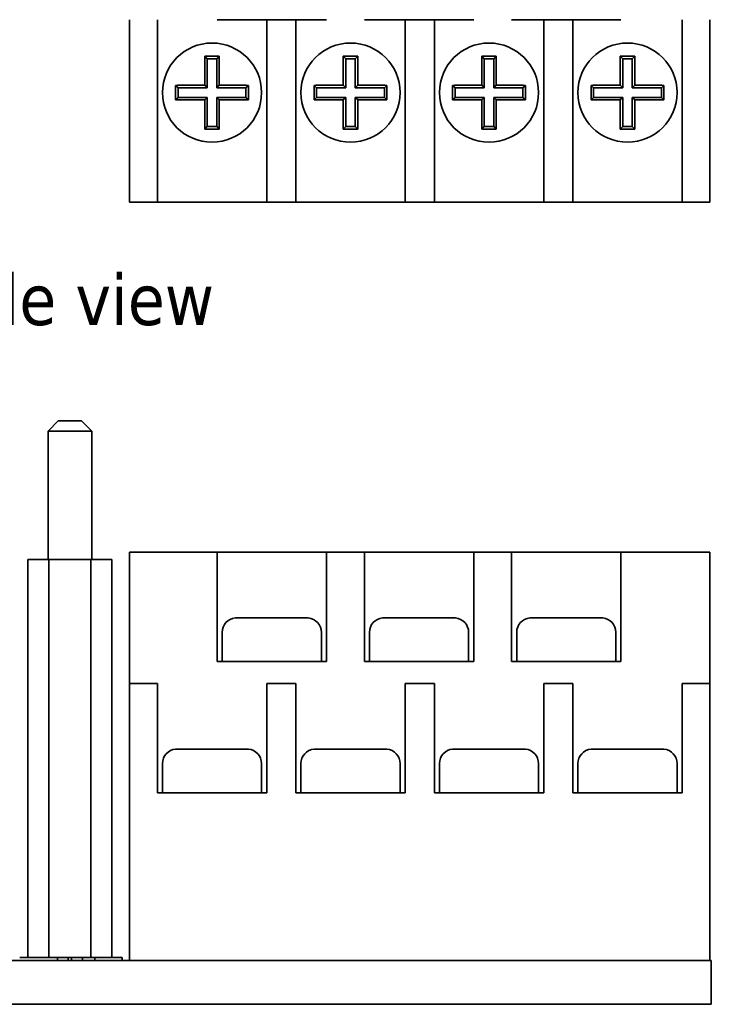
# Model space of a CAD drawing. Header units: millimetres. Extents: x 15 to 198, y 46 to 193.
# Tile 2 of 5: x 55 to 103, y 46 to 114. Entities that reach past the tile are written whole.
import ezdxf

# ---------------------------------------------------------------- set-up
doc = ezdxf.new("R2010")
doc.units = ezdxf.units.MM
doc.layers.add('Symbol (ISO)', color=7, linetype='Continuous', lineweight=25)
doc.layers.add('Visible (ISO)', color=7, linetype='Continuous', lineweight=35)
doc.styles.add('Label Text (ISO)', font='TAHOMA.TTF')

msp = doc.modelspace()

# ---------------------------------------------------------------- linework, layer by layer
at = {"layer": 'Visible (ISO)'}
for p, q in [((62.773, 113.898), (62.773, 103.398)), ((64.673, 103.398), (64.673, 113.898)), ((76.273, 113.898), (68.773, 113.898)), ((72.173, 113.898), (72.173, 103.398)), ((74.173, 103.398), (74.173, 113.898)), ((86.373, 113.898), (78.873, 113.898)), ((81.673, 113.898), (81.673, 103.398)), ((83.673, 103.398), (83.673, 113.898)), ((96.473, 113.898), (88.973, 113.898)), ((91.173, 113.898), (91.173, 103.398)), ((93.173, 103.398), (93.173, 113.898)), ((100.673, 113.898), (100.673, 103.398)), ((102.573, 103.398), (102.573, 113.898)), ((67.924, 111.397), (68.098, 111.223)), ((68.922, 111.397), (68.748, 111.223)), ((77.424, 111.397), (77.598, 111.223)), ((78.422, 111.397), (78.248, 111.223)), ((86.924, 111.397), (87.098, 111.223)), ((87.922, 111.397), (87.748, 111.223)), ((96.424, 111.397), (96.598, 111.223)), ((97.422, 111.397), (97.248, 111.223)), ((67.923, 109.398), (67.923, 111.245)), ((68.098, 111.223), (68.748, 111.223)), ((68.098, 109.223), (68.098, 111.223)), ((68.748, 111.223), (68.748, 109.223)), ((68.923, 111.245), (68.923, 109.398)), ((77.423, 109.398), (77.423, 111.245)), ((77.598, 111.223), (78.248, 111.223)), ((77.598, 109.223), (77.598, 111.223)), ((78.248, 111.223), (78.248, 109.223)), ((78.423, 111.245), (78.423, 109.398)), ((86.923, 109.398), (86.923, 111.245)), ((87.098, 111.223), (87.748, 111.223)), ((87.098, 109.223), (87.098, 111.223)), ((87.748, 111.223), (87.748, 109.223)), ((87.923, 111.245), (87.923, 109.398)), ((96.423, 109.398), (96.423, 111.245)), ((96.598, 111.223), (97.248, 111.223)), ((96.598, 109.223), (96.598, 111.223)), ((97.248, 111.223), (97.248, 109.223)), ((97.423, 111.245), (97.423, 109.398)), ((65.924, 109.397), (66.098, 109.223)), ((66.076, 109.398), (67.923, 109.398)), ((67.923, 109.398), (68.098, 109.223)), ((68.923, 109.398), (68.748, 109.223)), ((68.923, 109.398), (70.771, 109.398)), ((70.922, 109.397), (70.748, 109.223)), ((75.424, 109.397), (75.598, 109.223)), ((75.576, 109.398), (77.423, 109.398)), ((77.423, 109.398), (77.598, 109.223)), ((78.423, 109.398), (78.248, 109.223)), ((78.423, 109.398), (80.271, 109.398)), ((80.422, 109.397), (80.248, 109.223)), ((84.924, 109.397), (85.098, 109.223)), ((85.076, 109.398), (86.923, 109.398)), ((86.923, 109.398), (87.098, 109.223)), ((87.923, 109.398), (87.748, 109.223)), ((87.923, 109.398), (89.771, 109.398)), ((89.922, 109.397), (89.748, 109.223)), ((94.424, 109.397), (94.598, 109.223)), ((94.576, 109.398), (96.423, 109.398)), ((96.423, 109.398), (96.598, 109.223)), ((97.423, 109.398), (97.248, 109.223)), ((97.423, 109.398), (99.271, 109.398)), ((99.422, 109.397), (99.248, 109.223)), ((66.098, 108.573), (66.098, 109.223)), ((66.098, 109.223), (68.098, 109.223)), ((68.748, 109.223), (70.748, 109.223)), ((70.748, 109.223), (70.748, 108.573)), ((75.598, 108.573), (75.598, 109.223)), ((75.598, 109.223), (77.598, 109.223)), ((78.248, 109.223), (80.248, 109.223)), ((80.248, 109.223), (80.248, 108.573)), ((85.098, 108.573), (85.098, 109.223)), ((85.098, 109.223), (87.098, 109.223)), ((87.748, 109.223), (89.748, 109.223)), ((89.748, 109.223), (89.748, 108.573)), ((94.598, 108.573), (94.598, 109.223)), ((94.598, 109.223), (96.598, 109.223)), ((97.248, 109.223), (99.248, 109.223)), ((99.248, 109.223), (99.248, 108.573)), ((65.924, 108.399), (66.098, 108.573)), ((67.923, 108.398), (66.076, 108.398)), ((68.098, 108.573), (66.098, 108.573)), ((67.923, 108.398), (68.098, 108.573)), ((67.923, 106.55), (67.923, 108.398)), ((68.098, 106.573), (68.098, 108.573)), ((70.748, 108.573), (68.748, 108.573)), ((68.923, 108.398), (68.748, 108.573)), ((68.748, 108.573), (68.748, 106.573)), ((70.771, 108.398), (68.923, 108.398)), ((68.923, 108.398), (68.923, 106.55)), ((70.922, 108.399), (70.748, 108.573)), ((75.424, 108.399), (75.598, 108.573)), ((77.423, 108.398), (75.576, 108.398)), ((77.598, 108.573), (75.598, 108.573)), ((77.423, 108.398), (77.598, 108.573)), ((77.423, 106.55), (77.423, 108.398)), ((77.598, 106.573), (77.598, 108.573)), ((80.248, 108.573), (78.248, 108.573)), ((78.423, 108.398), (78.248, 108.573)), ((78.248, 108.573), (78.248, 106.573)), ((80.271, 108.398), (78.423, 108.398)), ((78.423, 108.398), (78.423, 106.55)), ((80.422, 108.399), (80.248, 108.573)), ((84.924, 108.399), (85.098, 108.573)), ((86.923, 108.398), (85.076, 108.398)), ((87.098, 108.573), (85.098, 108.573)), ((86.923, 108.398), (87.098, 108.573)), ((86.923, 106.55), (86.923, 108.398)), ((87.098, 106.573), (87.098, 108.573)), ((89.748, 108.573), (87.748, 108.573)), ((87.923, 108.398), (87.748, 108.573)), ((87.748, 108.573), (87.748, 106.573)), ((89.771, 108.398), (87.923, 108.398)), ((87.923, 108.398), (87.923, 106.55)), ((89.922, 108.399), (89.748, 108.573)), ((94.424, 108.399), (94.598, 108.573)), ((96.423, 108.398), (94.576, 108.398)), ((96.598, 108.573), (94.598, 108.573)), ((96.423, 108.398), (96.598, 108.573)), ((96.423, 106.55), (96.423, 108.398)), ((96.598, 106.573), (96.598, 108.573)), ((99.248, 108.573), (97.248, 108.573)), ((97.423, 108.398), (97.248, 108.573)), ((97.248, 108.573), (97.248, 106.573)), ((99.271, 108.398), (97.423, 108.398)), ((97.423, 108.398), (97.423, 106.55)), ((99.422, 108.399), (99.248, 108.573)), ((67.924, 106.399), (68.098, 106.573)), ((68.748, 106.573), (68.098, 106.573)), ((68.922, 106.399), (68.748, 106.573)), ((77.424, 106.399), (77.598, 106.573)), ((78.248, 106.573), (77.598, 106.573)), ((78.422, 106.399), (78.248, 106.573)), ((86.924, 106.399), (87.098, 106.573)), ((87.748, 106.573), (87.098, 106.573)), ((87.922, 106.399), (87.748, 106.573)), ((96.424, 106.399), (96.598, 106.573)), ((97.248, 106.573), (96.598, 106.573)), ((97.422, 106.399), (97.248, 106.573)), ((62.773, 101.398), (62.773, 103.398)), ((64.673, 103.398), (64.673, 101.398)), ((72.173, 101.398), (72.173, 103.398)), ((74.173, 103.398), (74.173, 101.398)), ((81.673, 101.398), (81.673, 103.398)), ((83.673, 103.398), (83.673, 101.398)), ((91.173, 101.398), (91.173, 103.398)), ((93.173, 103.398), (93.173, 101.398)), ((100.673, 101.398), (100.673, 103.398)), ((102.573, 103.398), (102.573, 101.398)), ((62.773, 101.398), (64.673, 101.398)), ((72.173, 101.398), (64.673, 101.398)), ((72.173, 101.398), (74.173, 101.398)), ((81.673, 101.398), (74.173, 101.398)), ((81.673, 101.398), (83.673, 101.398)), ((91.173, 101.398), (83.673, 101.398)), ((91.173, 101.398), (93.173, 101.398)), ((100.673, 101.398), (93.173, 101.398)), ((100.673, 101.398), (102.573, 101.398)), ((57.873, 86.398), (57.173, 85.698)), ((57.873, 86.398), (59.473, 86.398)), ((59.473, 86.398), (60.173, 85.698)), ((60.173, 85.698), (57.173, 85.698)), ((57.173, 76.898), (57.173, 85.698)), ((60.173, 76.898), (60.173, 85.698)), ((62.773, 75.398), (62.773, 77.398)), ((68.773, 77.398), (62.773, 77.398)), ((68.773, 77.398), (76.273, 77.398)), ((68.773, 77.398), (68.773, 75.398)), ((78.873, 77.398), (76.273, 77.398)), ((76.273, 75.398), (76.273, 77.398)), ((78.873, 77.398), (86.373, 77.398)), ((78.873, 77.398), (78.873, 75.398)), ((88.973, 77.398), (86.373, 77.398)), ((86.373, 75.398), (86.373, 77.398)), ((88.973, 77.398), (96.473, 77.398)), ((88.973, 77.398), (88.973, 75.398)), ((102.573, 77.398), (96.473, 77.398)), ((96.473, 75.398), (96.473, 77.398)), ((102.573, 77.398), (102.573, 75.398)), ((57.23, 76.898), (55.786, 76.898)), ((55.786, 49.598), (55.786, 76.898)), ((60.117, 76.898), (57.23, 76.898)), ((57.23, 49.598), (57.23, 76.898)), ((61.56, 76.898), (60.117, 76.898)), ((60.117, 49.598), (60.117, 76.898)), ((61.56, 49.598), (61.56, 76.898)), ((62.773, 75.398), (62.773, 68.398)), ((68.773, 69.898), (68.773, 75.398)), ((76.273, 75.398), (76.273, 69.898)), ((78.873, 69.898), (78.873, 75.398)), ((86.373, 75.398), (86.373, 69.898)), ((88.973, 69.898), (88.973, 75.398)), ((96.473, 75.398), (96.473, 69.898)), ((102.573, 68.398), (102.573, 75.398)), ((70.024, 72.887), (70.024, 72.893)), ((72.023, 72.898), (70.176, 72.898)), ((72.023, 72.898), (72.024, 72.887)), ((73.022, 72.887), (73.023, 72.898)), ((74.871, 72.898), (73.023, 72.898)), ((75.023, 72.893), (75.022, 72.887)), ((80.124, 72.887), (80.124, 72.893)), ((82.123, 72.898), (80.276, 72.898)), ((82.123, 72.898), (82.124, 72.887)), ((83.122, 72.887), (83.123, 72.898)), ((84.971, 72.898), (83.123, 72.898)), ((85.123, 72.893), (85.122, 72.887)), ((90.224, 72.887), (90.224, 72.893)), ((92.223, 72.898), (90.376, 72.898)), ((92.223, 72.898), (92.224, 72.887)), ((93.222, 72.887), (93.223, 72.898)), ((95.071, 72.898), (93.223, 72.898)), ((95.223, 72.893), (95.222, 72.887)), ((69.123, 71.898), (69.123, 69.898)), ((75.923, 71.898), (75.923, 69.898)), ((79.223, 71.898), (79.223, 69.898)), ((86.023, 71.898), (86.023, 69.898)), ((89.323, 71.898), (89.323, 69.898)), ((96.123, 71.898), (96.123, 69.898)), ((76.273, 69.898), (68.773, 69.898)), ((86.373, 69.898), (78.873, 69.898)), ((96.473, 69.898), (88.973, 69.898)), ((62.773, 66.398), (62.773, 68.398)), ((64.673, 68.398), (62.773, 68.398)), ((64.673, 68.398), (64.673, 66.398)), ((72.173, 66.398), (72.173, 68.398)), ((74.173, 68.398), (72.173, 68.398)), ((74.173, 68.398), (74.173, 66.398)), ((81.673, 66.398), (81.673, 68.398)), ((83.673, 68.398), (81.673, 68.398)), ((83.673, 68.398), (83.673, 66.398)), ((91.173, 66.398), (91.173, 68.398)), ((93.173, 68.398), (91.173, 68.398)), ((93.173, 68.398), (93.173, 66.398)), ((100.673, 66.398), (100.673, 68.398)), ((102.573, 68.398), (100.673, 68.398)), ((102.573, 68.398), (102.573, 66.398)), ((62.773, 66.398), (62.773, 49.398)), ((64.673, 60.898), (64.673, 66.398)), ((72.173, 66.398), (72.173, 60.898)), ((74.173, 60.898), (74.173, 66.398)), ((81.673, 66.398), (81.673, 60.898)), ((83.673, 60.898), (83.673, 66.398)), ((91.173, 66.398), (91.173, 60.898)), ((93.173, 60.898), (93.173, 66.398)), ((100.673, 66.398), (100.673, 60.898)), ((102.573, 49.398), (102.573, 66.398)), ((65.924, 63.887), (65.924, 63.893)), ((67.923, 63.898), (66.076, 63.898)), ((67.923, 63.898), (67.924, 63.887)), ((68.922, 63.887), (68.923, 63.898)), ((70.771, 63.898), (68.923, 63.898)), ((70.923, 63.893), (70.922, 63.887)), ((75.424, 63.887), (75.424, 63.893)), ((77.423, 63.898), (75.576, 63.898)), ((77.423, 63.898), (77.424, 63.887)), ((78.422, 63.887), (78.423, 63.898)), ((80.271, 63.898), (78.423, 63.898)), ((80.423, 63.893), (80.422, 63.887)), ((84.924, 63.887), (84.924, 63.893)), ((86.923, 63.898), (85.076, 63.898)), ((86.923, 63.898), (86.924, 63.887)), ((87.922, 63.887), (87.923, 63.898)), ((89.771, 63.898), (87.923, 63.898)), ((89.923, 63.893), (89.922, 63.887)), ((94.424, 63.887), (94.424, 63.893)), ((96.423, 63.898), (94.576, 63.898)), ((96.423, 63.898), (96.424, 63.887)), ((97.422, 63.887), (97.423, 63.898)), ((99.271, 63.898), (97.423, 63.898)), ((99.423, 63.893), (99.422, 63.887)), ((65.023, 62.898), (65.023, 60.898)), ((71.823, 62.898), (71.823, 60.898)), ((74.523, 62.898), (74.523, 60.898)), ((81.323, 62.898), (81.323, 60.898)), ((84.023, 62.898), (84.023, 60.898)), ((90.823, 62.898), (90.823, 60.898)), ((93.523, 62.898), (93.523, 60.898)), ((100.323, 62.898), (100.323, 60.898)), ((72.173, 60.898), (64.673, 60.898)), ((81.673, 60.898), (74.173, 60.898)), ((91.173, 60.898), (83.673, 60.898)), ((100.673, 60.898), (93.173, 60.898)), ((62.773, 49.398), (54.573, 49.398)), ((55.229, 49.598), (55.33, 49.598)), ((55.33, 49.598), (56.994, 49.598)), ((56.994, 49.598), (57.752, 49.598)), ((57.752, 49.598), (57.814, 49.598)), ((57.814, 49.398), (57.814, 49.598)), ((57.814, 49.598), (58.555, 49.598)), ((58.555, 49.598), (58.794, 49.598)), ((58.555, 49.398), (58.555, 49.598)), ((58.794, 49.398), (58.794, 49.598)), ((58.794, 49.598), (59.532, 49.598)), ((59.532, 49.598), (60.386, 49.598)), ((59.532, 49.398), (59.532, 49.598)), ((60.386, 49.598), (60.979, 49.598)), ((60.386, 49.398), (60.386, 49.598)), ((60.979, 49.598), (62.269, 49.598)), ((62.269, 49.398), (62.269, 49.598)), ((102.573, 49.398), (62.773, 49.398)), ((102.673, 49.398), (102.573, 49.398)), ((102.673, 49.398), (102.673, 46.398)), ((14.673, 46.398), (102.673, 46.398))]:
    msp.add_line(p, q, dxfattribs=at)
at = {"layer": 'Visible (ISO)', "flags": 128}
for points in [[(67.924, 111.397), (67.967, 111.397), (68.01, 111.397), (68.052, 111.397), (68.094, 111.397), (68.136, 111.397), (68.178, 111.397), (68.22, 111.397), (68.261, 111.397), (68.302, 111.397), (68.343, 111.397), (68.383, 111.397), (68.423, 111.397), (68.464, 111.397), (68.504, 111.397), (68.545, 111.397), (68.586, 111.397), (68.627, 111.397), (68.668, 111.397), (68.71, 111.397), (68.752, 111.397), (68.794, 111.397), (68.837, 111.397), (68.879, 111.397), (68.922, 111.397)], [(77.424, 111.397), (77.467, 111.397), (77.51, 111.397), (77.552, 111.397), (77.594, 111.397), (77.636, 111.397), (77.678, 111.397), (77.72, 111.397), (77.761, 111.397), (77.802, 111.397), (77.843, 111.397), (77.883, 111.397), (77.923, 111.397), (77.964, 111.397), (78.004, 111.397), (78.045, 111.397), (78.086, 111.397), (78.127, 111.397), (78.168, 111.397), (78.21, 111.397), (78.252, 111.397), (78.294, 111.397), (78.337, 111.397), (78.379, 111.397), (78.422, 111.397)], [(86.924, 111.397), (86.967, 111.397), (87.01, 111.397), (87.052, 111.397), (87.094, 111.397), (87.136, 111.397), (87.178, 111.397), (87.22, 111.397), (87.261, 111.397), (87.302, 111.397), (87.343, 111.397), (87.383, 111.397), (87.423, 111.397), (87.464, 111.397), (87.504, 111.397), (87.545, 111.397), (87.586, 111.397), (87.627, 111.397), (87.668, 111.397), (87.71, 111.397), (87.752, 111.397), (87.794, 111.397), (87.837, 111.397), (87.879, 111.397), (87.922, 111.397)], [(96.424, 111.397), (96.467, 111.397), (96.51, 111.397), (96.552, 111.397), (96.594, 111.397), (96.636, 111.397), (96.678, 111.397), (96.72, 111.397), (96.761, 111.397), (96.802, 111.397), (96.843, 111.397), (96.883, 111.397), (96.923, 111.397), (96.964, 111.397), (97.004, 111.397), (97.045, 111.397), (97.086, 111.397), (97.127, 111.397), (97.168, 111.397), (97.21, 111.397), (97.252, 111.397), (97.294, 111.397), (97.337, 111.397), (97.379, 111.397), (97.422, 111.397)], [(65.924, 108.399), (65.924, 108.441), (65.924, 108.484), (65.924, 108.527), (65.924, 108.569), (65.924, 108.611), (65.924, 108.653), (65.924, 108.694), (65.924, 108.736), (65.924, 108.777), (65.924, 108.817), (65.924, 108.858), (65.924, 108.898), (65.924, 108.938), (65.924, 108.979), (65.924, 109.019), (65.924, 109.06), (65.924, 109.102), (65.924, 109.143), (65.924, 109.185), (65.924, 109.227), (65.924, 109.269), (65.924, 109.311), (65.924, 109.354), (65.924, 109.397)], [(70.922, 109.397), (70.922, 109.354), (70.922, 109.311), (70.922, 109.269), (70.923, 109.227), (70.923, 109.184), (70.923, 109.143), (70.923, 109.101), (70.923, 109.06), (70.923, 109.019), (70.923, 108.978), (70.923, 108.938), (70.923, 108.897), (70.923, 108.857), (70.923, 108.817), (70.923, 108.776), (70.923, 108.735), (70.923, 108.694), (70.923, 108.652), (70.923, 108.611), (70.923, 108.569), (70.922, 108.527), (70.922, 108.484), (70.922, 108.441), (70.922, 108.399)], [(75.424, 108.399), (75.424, 108.441), (75.424, 108.484), (75.424, 108.527), (75.424, 108.569), (75.424, 108.611), (75.424, 108.653), (75.424, 108.694), (75.424, 108.736), (75.424, 108.777), (75.424, 108.817), (75.424, 108.858), (75.424, 108.898), (75.424, 108.938), (75.424, 108.979), (75.424, 109.019), (75.424, 109.06), (75.424, 109.102), (75.424, 109.143), (75.424, 109.185), (75.424, 109.227), (75.424, 109.269), (75.424, 109.311), (75.424, 109.354), (75.424, 109.397)], [(80.422, 109.397), (80.422, 109.354), (80.422, 109.311), (80.422, 109.269), (80.423, 109.227), (80.423, 109.184), (80.423, 109.143), (80.423, 109.101), (80.423, 109.06), (80.423, 109.019), (80.423, 108.978), (80.423, 108.938), (80.423, 108.897), (80.423, 108.857), (80.423, 108.817), (80.423, 108.776), (80.423, 108.735), (80.423, 108.694), (80.423, 108.652), (80.423, 108.611), (80.423, 108.569), (80.422, 108.527), (80.422, 108.484), (80.422, 108.441), (80.422, 108.399)], [(84.924, 108.399), (84.924, 108.441), (84.924, 108.484), (84.924, 108.527), (84.924, 108.569), (84.924, 108.611), (84.924, 108.653), (84.924, 108.694), (84.924, 108.736), (84.924, 108.777), (84.924, 108.817), (84.924, 108.858), (84.924, 108.898), (84.924, 108.938), (84.924, 108.979), (84.924, 109.019), (84.924, 109.06), (84.924, 109.102), (84.924, 109.143), (84.924, 109.185), (84.924, 109.227), (84.924, 109.269), (84.924, 109.311), (84.924, 109.354), (84.924, 109.397)], [(89.922, 109.397), (89.922, 109.354), (89.922, 109.311), (89.922, 109.269), (89.923, 109.227), (89.923, 109.184), (89.923, 109.143), (89.923, 109.101), (89.923, 109.06), (89.923, 109.019), (89.923, 108.978), (89.923, 108.938), (89.923, 108.897), (89.923, 108.857), (89.923, 108.817), (89.923, 108.776), (89.923, 108.735), (89.923, 108.694), (89.923, 108.652), (89.923, 108.611), (89.923, 108.569), (89.922, 108.527), (89.922, 108.484), (89.922, 108.441), (89.922, 108.399)], [(94.424, 108.399), (94.424, 108.441), (94.424, 108.484), (94.424, 108.527), (94.424, 108.569), (94.424, 108.611), (94.424, 108.653), (94.424, 108.694), (94.424, 108.736), (94.424, 108.777), (94.424, 108.817), (94.424, 108.858), (94.424, 108.898), (94.424, 108.938), (94.424, 108.979), (94.424, 109.019), (94.424, 109.06), (94.424, 109.102), (94.424, 109.143), (94.424, 109.185), (94.424, 109.227), (94.424, 109.269), (94.424, 109.311), (94.424, 109.354), (94.424, 109.397)], [(99.422, 109.397), (99.422, 109.354), (99.422, 109.311), (99.422, 109.269), (99.423, 109.227), (99.423, 109.184), (99.423, 109.143), (99.423, 109.101), (99.423, 109.06), (99.423, 109.019), (99.423, 108.978), (99.423, 108.938), (99.423, 108.897), (99.423, 108.857), (99.423, 108.817), (99.423, 108.776), (99.423, 108.735), (99.423, 108.694), (99.423, 108.652), (99.423, 108.611), (99.423, 108.569), (99.422, 108.527), (99.422, 108.484), (99.422, 108.441), (99.422, 108.399)], [(68.922, 106.399), (68.879, 106.399), (68.837, 106.398), (68.794, 106.398), (68.752, 106.398), (68.71, 106.398), (68.668, 106.398), (68.627, 106.398), (68.585, 106.398), (68.544, 106.398), (68.504, 106.398), (68.463, 106.398), (68.423, 106.398), (68.383, 106.398), (68.342, 106.398), (68.301, 106.398), (68.26, 106.398), (68.219, 106.398), (68.178, 106.398), (68.136, 106.398), (68.094, 106.398), (68.052, 106.398), (68.01, 106.398), (67.967, 106.399), (67.924, 106.399)], [(78.422, 106.399), (78.379, 106.399), (78.337, 106.398), (78.294, 106.398), (78.252, 106.398), (78.21, 106.398), (78.168, 106.398), (78.127, 106.398), (78.085, 106.398), (78.044, 106.398), (78.004, 106.398), (77.963, 106.398), (77.923, 106.398), (77.883, 106.398), (77.842, 106.398), (77.801, 106.398), (77.76, 106.398), (77.719, 106.398), (77.678, 106.398), (77.636, 106.398), (77.594, 106.398), (77.552, 106.398), (77.51, 106.398), (77.467, 106.399), (77.424, 106.399)], [(87.922, 106.399), (87.879, 106.399), (87.837, 106.398), (87.794, 106.398), (87.752, 106.398), (87.71, 106.398), (87.668, 106.398), (87.627, 106.398), (87.585, 106.398), (87.544, 106.398), (87.504, 106.398), (87.463, 106.398), (87.423, 106.398), (87.383, 106.398), (87.342, 106.398), (87.301, 106.398), (87.26, 106.398), (87.219, 106.398), (87.178, 106.398), (87.136, 106.398), (87.094, 106.398), (87.052, 106.398), (87.01, 106.398), (86.967, 106.399), (86.924, 106.399)], [(97.422, 106.399), (97.379, 106.399), (97.337, 106.398), (97.294, 106.398), (97.252, 106.398), (97.21, 106.398), (97.168, 106.398), (97.127, 106.398), (97.085, 106.398), (97.044, 106.398), (97.004, 106.398), (96.963, 106.398), (96.923, 106.398), (96.883, 106.398), (96.842, 106.398), (96.801, 106.398), (96.76, 106.398), (96.719, 106.398), (96.678, 106.398), (96.636, 106.398), (96.594, 106.398), (96.552, 106.398), (96.51, 106.398), (96.467, 106.399), (96.424, 106.399)], [(73.022, 72.887), (72.979, 72.888), (72.937, 72.889), (72.894, 72.89), (72.852, 72.89), (72.81, 72.891), (72.768, 72.891), (72.727, 72.892), (72.685, 72.892), (72.644, 72.892), (72.604, 72.893), (72.563, 72.893), (72.523, 72.893), (72.483, 72.893), (72.442, 72.893), (72.401, 72.892), (72.36, 72.892), (72.319, 72.892), (72.278, 72.891), (72.236, 72.891), (72.194, 72.89), (72.152, 72.89), (72.11, 72.889), (72.067, 72.888), (72.024, 72.887)], [(83.122, 72.887), (83.079, 72.888), (83.037, 72.889), (82.994, 72.89), (82.952, 72.89), (82.91, 72.891), (82.868, 72.891), (82.827, 72.892), (82.785, 72.892), (82.744, 72.892), (82.704, 72.893), (82.663, 72.893), (82.623, 72.893), (82.583, 72.893), (82.542, 72.893), (82.501, 72.892), (82.46, 72.892), (82.419, 72.892), (82.378, 72.891), (82.336, 72.891), (82.294, 72.89), (82.252, 72.89), (82.21, 72.889), (82.167, 72.888), (82.124, 72.887)], [(93.222, 72.887), (93.179, 72.888), (93.137, 72.889), (93.094, 72.89), (93.052, 72.89), (93.01, 72.891), (92.968, 72.891), (92.927, 72.892), (92.885, 72.892), (92.844, 72.892), (92.804, 72.893), (92.763, 72.893), (92.723, 72.893), (92.683, 72.893), (92.642, 72.893), (92.601, 72.892), (92.56, 72.892), (92.519, 72.892), (92.478, 72.891), (92.436, 72.891), (92.394, 72.89), (92.352, 72.89), (92.31, 72.889), (92.267, 72.888), (92.224, 72.887)], [(68.922, 63.887), (68.879, 63.888), (68.837, 63.889), (68.794, 63.89), (68.752, 63.89), (68.71, 63.891), (68.668, 63.891), (68.627, 63.892), (68.585, 63.892), (68.544, 63.892), (68.504, 63.893), (68.463, 63.893), (68.423, 63.893), (68.383, 63.893), (68.342, 63.893), (68.301, 63.892), (68.26, 63.892), (68.219, 63.892), (68.178, 63.891), (68.136, 63.891), (68.094, 63.89), (68.052, 63.89), (68.01, 63.889), (67.967, 63.888), (67.924, 63.887)], [(78.422, 63.887), (78.379, 63.888), (78.337, 63.889), (78.294, 63.89), (78.252, 63.89), (78.21, 63.891), (78.168, 63.891), (78.127, 63.892), (78.085, 63.892), (78.044, 63.892), (78.004, 63.893), (77.963, 63.893), (77.923, 63.893), (77.883, 63.893), (77.842, 63.893), (77.801, 63.892), (77.76, 63.892), (77.719, 63.892), (77.678, 63.891), (77.636, 63.891), (77.594, 63.89), (77.552, 63.89), (77.51, 63.889), (77.467, 63.888), (77.424, 63.887)], [(87.922, 63.887), (87.879, 63.888), (87.837, 63.889), (87.794, 63.89), (87.752, 63.89), (87.71, 63.891), (87.668, 63.891), (87.627, 63.892), (87.585, 63.892), (87.544, 63.892), (87.504, 63.893), (87.463, 63.893), (87.423, 63.893), (87.383, 63.893), (87.342, 63.893), (87.301, 63.892), (87.26, 63.892), (87.219, 63.892), (87.178, 63.891), (87.136, 63.891), (87.094, 63.89), (87.052, 63.89), (87.01, 63.889), (86.967, 63.888), (86.924, 63.887)], [(97.422, 63.887), (97.379, 63.888), (97.337, 63.889), (97.294, 63.89), (97.252, 63.89), (97.21, 63.891), (97.168, 63.891), (97.127, 63.892), (97.085, 63.892), (97.044, 63.892), (97.004, 63.893), (96.963, 63.893), (96.923, 63.893), (96.883, 63.893), (96.842, 63.893), (96.801, 63.892), (96.76, 63.892), (96.719, 63.892), (96.678, 63.891), (96.636, 63.891), (96.594, 63.89), (96.552, 63.89), (96.51, 63.889), (96.467, 63.888), (96.424, 63.887)]]:
    msp.add_lwpolyline(points, dxfattribs=at)
at = {"layer": 'Visible (ISO)'}
for centre in [(68.423, 108.898), (77.923, 108.898), (87.423, 108.898), (96.923, 108.898)]:
    msp.add_circle(centre, 3.4, dxfattribs=at)
for centre, start, end in [((70.123, 71.898), 95.71414, 180), ((74.923, 71.898), 0, 84.28586), ((80.223, 71.898), 95.71414, 180), ((85.023, 71.898), 0, 84.28586), ((90.323, 71.898), 95.71414, 180), ((95.123, 71.898), 0, 84.28586), ((66.023, 62.898), 95.71414, 180), ((70.823, 62.898), 0, 84.28586), ((75.523, 62.898), 95.71414, 180), ((80.323, 62.898), 0, 84.28586), ((85.023, 62.898), 95.71414, 180), ((89.823, 62.898), 0, 84.28586), ((94.523, 62.898), 95.71414, 180), ((99.323, 62.898), 0, 84.28586)]:
    msp.add_arc(centre, 1, start, end, dxfattribs=at)
for centre, major_axis, ratio, start_param, end_param in [((68.014, 111.245), (0, 1.041), 0.087156, 1.424558, 1.570809), ((68.832, 111.245), (0, -1.041), 0.087156, 1.570783, 1.717034), ((77.514, 111.245), (0, 1.041), 0.087156, 1.424558, 1.570809), ((78.332, 111.245), (0, -1.041), 0.087156, 1.570783, 1.717034), ((87.014, 111.245), (0, 1.041), 0.087156, 1.424558, 1.570809), ((87.832, 111.245), (0, -1.041), 0.087156, 1.570783, 1.717034), ((96.514, 111.245), (0, 1.041), 0.087156, 1.424558, 1.570809), ((97.332, 111.245), (0, -1.041), 0.087156, 1.570783, 1.717034), ((66.076, 109.307), (1.041, 0), 0.087156, 1.570783, 1.717034), ((70.771, 109.307), (1.041, 0), 0.087156, 1.424558, 1.570809), ((75.576, 109.307), (1.041, 0), 0.087156, 1.570783, 1.717034), ((80.271, 109.307), (1.041, 0), 0.087156, 1.424558, 1.570809), ((85.076, 109.307), (1.041, 0), 0.087156, 1.570783, 1.717034), ((89.771, 109.307), (1.041, 0), 0.087156, 1.424558, 1.570809), ((94.576, 109.307), (1.041, 0), 0.087156, 1.570783, 1.717034), ((99.271, 109.307), (1.041, 0), 0.087156, 1.424558, 1.570809), ((66.076, 108.488), (-1.041, 0), 0.087156, 1.424558, 1.570809), ((70.771, 108.488), (-1.041, 0), 0.087156, 1.570783, 1.717034), ((75.576, 108.488), (-1.041, 0), 0.087156, 1.424558, 1.570809), ((80.271, 108.488), (-1.041, 0), 0.087156, 1.570783, 1.717034), ((85.076, 108.488), (-1.041, 0), 0.087156, 1.424558, 1.570809), ((89.771, 108.488), (-1.041, 0), 0.087156, 1.570783, 1.717034), ((94.576, 108.488), (-1.041, 0), 0.087156, 1.424558, 1.570809), ((99.271, 108.488), (-1.041, 0), 0.087156, 1.570783, 1.717034), ((68.014, 106.55), (0, 1.041), 0.087156, 1.570783, 1.717034), ((68.832, 106.55), (0, -1.041), 0.087156, 1.424558, 1.570809), ((77.514, 106.55), (0, 1.041), 0.087156, 1.570783, 1.717034), ((78.332, 106.55), (0, -1.041), 0.087156, 1.424558, 1.570809), ((87.014, 106.55), (0, 1.041), 0.087156, 1.570783, 1.717034), ((87.832, 106.55), (0, -1.041), 0.087156, 1.424558, 1.570809), ((96.514, 106.55), (0, 1.041), 0.087156, 1.570783, 1.717034), ((97.332, 106.55), (0, -1.041), 0.087156, 1.424558, 1.570809), ((70.176, 71.861), (-1.041, 0), 0.996195, 4.712376, 4.858627), ((74.871, 71.861), (-1.041, 0), 0.996195, 4.566151, 4.712402), ((80.276, 71.861), (-1.041, 0), 0.996195, 4.712376, 4.858627), ((84.971, 71.861), (-1.041, 0), 0.996195, 4.566151, 4.712402), ((90.376, 71.861), (-1.041, 0), 0.996195, 4.712376, 4.858627), ((95.071, 71.861), (-1.041, 0), 0.996195, 4.566151, 4.712402), ((66.076, 62.861), (-1.041, 0), 0.996195, 4.712376, 4.858627), ((70.771, 62.861), (-1.041, 0), 0.996195, 4.566151, 4.712402), ((75.576, 62.861), (-1.041, 0), 0.996195, 4.712376, 4.858627), ((80.271, 62.861), (-1.041, 0), 0.996195, 4.566151, 4.712402), ((85.076, 62.861), (-1.041, 0), 0.996195, 4.712376, 4.858627), ((89.771, 62.861), (-1.041, 0), 0.996195, 4.566151, 4.712402), ((94.576, 62.861), (-1.041, 0), 0.996195, 4.712376, 4.858627), ((99.271, 62.861), (-1.041, 0), 0.996195, 4.566151, 4.712402)]:
    msp.add_ellipse(centre, major_axis=major_axis, ratio=ratio, start_param=start_param, end_param=end_param, dxfattribs=at)

# ---------------------------------------------------------------- texts
at = {"layer": 'Symbol (ISO)', "insert": (48.813, 92.898), "char_height": 3.5, "attachment_point": 7, "style": 'Label Text (ISO)'}
msp.add_mtext('Side view', dxfattribs=at)

doc.saveas('drawing.dxf')
